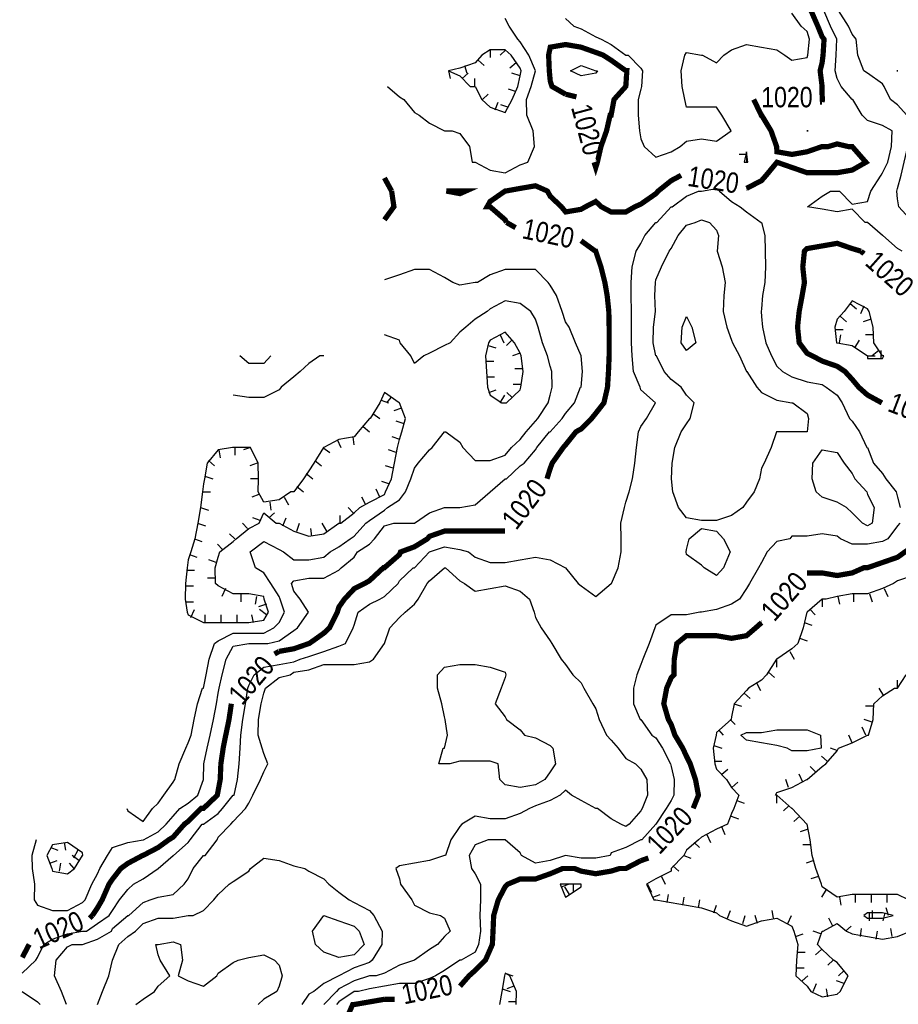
# Model space of a CAD drawing. Extents: x 628896 to 629898, y 4519176 to 4520140.
# Tile 2 of 23: x 628896 to 629064, y 4519395 to 4519583. Entities that reach past the tile are written whole.
import ezdxf
from ezdxf.enums import TextEntityAlignment as Align

# ---------------------------------------------------------------- set-up
doc = ezdxf.new("R2010")
doc.units = 0

msp = doc.modelspace()

# ---------------------------------------------------------------- linework, layer by layer
at = {"layer": 'GSLAYER', "linetype": 'CONTINUOUS', "flags": 128}
for points in [[(629000.75, 4519583.5), (629002.3125, 4519582), (629003.6875, 4519581.5), (629006.5, 4519580), (629007.5625, 4519579.5), (629009.4375, 4519578.5), (629012.25, 4519576.5), (629012.6875, 4519576.5), (629015.125, 4519574), (629015.4375, 4519573.5), (629015.25, 4519570.5), (629015.125, 4519570), (629014.625, 4519568), (629014.625, 4519565), (629014.875, 4519562), (629015.125, 4519560.5), (629015.75, 4519559), (629018, 4519557), (629020.9375, 4519558), (629022.625, 4519559), (629023.8125, 4519560), (629026.6875, 4519560.5), (629029.5625, 4519560), (629032.375, 4519562), (629030.625, 4519565), (629029.5625, 4519566.5), (629026.6875, 4519566.5), (629023.8125, 4519566.5), (629023.5, 4519568), (629023, 4519570.5), (629022.8125, 4519573.5), (629023.5, 4519576.5), (629023.8125, 4519577), (629026.6875, 4519576.5), (629026.875, 4519576.5), (629029.5625, 4519575), (629031, 4519576.5), (629032.4375, 4519577.5), (629035.3125, 4519578.5), (629038.1875, 4519578), (629041.125, 4519577.5), (629042.625, 4519576.5), (629044, 4519575.5), (629046.875, 4519576), (629047, 4519576.5), (629047.375, 4519579.5), (629046.875, 4519581), (629045.75, 4519582), (629044, 4519584.5)], [(629065.0625, 4519539), (629064.1875, 4519539.5), (629061.375, 4519542), (629061.3125, 4519542), (629058.4375, 4519544.5), (629058, 4519544.5), (629055.5, 4519547), (629052.625, 4519546.5), (629049.75, 4519547), (629046.9375, 4519547.5), (629049.75, 4519549.5), (629051.375, 4519550.5), (629052.625, 4519550.5), (629053.0625, 4519550.5), (629055.5, 4519548), (629058.4375, 4519548.5), (629059.0625, 4519550.5), (629061.0625, 4519553.5), (629061.3125, 4519554), (629062.3125, 4519556), (629063, 4519559), (629063.125, 4519562), (629061.3125, 4519563), (629058.4375, 4519564), (629057.4375, 4519565), (629055.625, 4519568), (629055.5, 4519568), (629053.375, 4519570.5), (629052.625, 4519572), (629052.25, 4519573.5), (629052.4375, 4519576.5), (629052.5625, 4519579.5), (629051.375, 4519582), (629050.0625, 4519585)], [(629067.125, 4519544.5), (629067.125, 4519544.5), (629064.4375, 4519547.5), (629064.1875, 4519549), (629064.0625, 4519550.5), (629064.1875, 4519551), (629064.875, 4519553.5), (629065.4375, 4519556), (629066.125, 4519559), (629066.625, 4519562), (629065.9375, 4519565), (629064.1875, 4519567), (629062.8125, 4519568), (629061.625, 4519570.5), (629061.3125, 4519571), (629058.4375, 4519573), (629057.75, 4519573.5), (629056.5625, 4519576.5), (629056.25, 4519579.5), (629055.5, 4519580.5), (629054.8125, 4519582), (629052.875, 4519585)], [(628993.5, 4519556), (628994.8125, 4519559), (628994.5625, 4519562), (628993.3125, 4519565), (628993.25, 4519568), (628994.1875, 4519570.5), (628995, 4519573.5), (628993.6875, 4519576.5), (628992.0625, 4519579), (628991.625, 4519579.5), (628989.9375, 4519582), (628989.1875, 4519583.5)], [(628990.5625, 4519568), (628991.625, 4519570.5), (628992.0625, 4519572.5), (628992.25, 4519573.5), (628992.0625, 4519574), (628990.3125, 4519576.5), (628989.1875, 4519577.5), (628986.3125, 4519577.5), (628984.75, 4519576.5), (628983.4375, 4519575), (628980.5625, 4519574), (628978.375, 4519573.5), (628980.5625, 4519572.5), (628982.5, 4519570.5), (628983.4375, 4519570.5), (628984.75, 4519568), (628986.3125, 4519566.5), (628989.1875, 4519565.5), (628990.5625, 4519568)], [(628986.3125, 4519577.5), (628986.3125, 4519576)], [(628989.3125, 4519577.5), (628988.25, 4519576.5)], [(628981.4375, 4519574.5), (628981.875, 4519573)], [(628984.0625, 4519575.5), (628985.1875, 4519574.5)], [(628991.3125, 4519575), (628990.0625, 4519574)], [(629001.6875, 4519573.5), (629003.6875, 4519574.5), (629006.5, 4519573.5), (629006.8125, 4519573.5), (629006.5, 4519573), (629003.6875, 4519572.5), (629001.6875, 4519573.5)], [(628978.375, 4519573.5), (628978.6875, 4519572)], [(628981, 4519572), (628982.125, 4519573)], [(628992.0625, 4519572.5), (628990.5, 4519573)], [(629064.25, 4519573.5), (629064.1875, 4519573.5), (629064.0625, 4519573.5), (629064.1875, 4519573.5), (629064.25, 4519573.5)], [(628983.375, 4519570.5), (628983.375, 4519572)], [(628966.6875, 4519570.5), (628969, 4519568.5), (628969.8125, 4519568), (628971.875, 4519565.5), (628972.75, 4519565), (628974.75, 4519563.5), (628977.625, 4519562), (628979.0625, 4519562), (628980.5625, 4519561.5), (628982.375, 4519559), (628982.875, 4519556), (628983.4375, 4519556), (628986.3125, 4519554.5), (628989.1875, 4519554), (628992.0625, 4519555.5), (628993.5, 4519556)], [(628984.875, 4519568), (628985.9375, 4519569)], [(628991.1875, 4519569.5), (628989.8125, 4519570)], [(628987.3125, 4519566), (628987.875, 4519567.5)], [(628989.6875, 4519566.5), (628988.375, 4519567)], [(629046.8125, 4519562), (629046.875, 4519562), (629047.0625, 4519562), (629046.875, 4519562), (629046.8125, 4519562)], [(629035.375, 4519557.5), (629033.9375, 4519557.5)], [(629035.5625, 4519556), (629035.3125, 4519558), (629034.875, 4519556), (629035.3125, 4519556), (629035.5625, 4519556)], [(629035.375, 4519556), (629035.375, 4519557.5)], [(628896.9375, 4519401), (628899.5, 4519403.5), (628899.8125, 4519404), (628901.0625, 4519406.5), (628902.6875, 4519407.5), (628905.5625, 4519408.5), (628908.4375, 4519409), (628909.1875, 4519409), (628911.3125, 4519410.5), (628913.5625, 4519412), (628914.1875, 4519413), (628915.5, 4519415), (628917.125, 4519417), (628918.1875, 4519418), (628920, 4519419), (628922.875, 4519421), (628922.875, 4519421), (628925.75, 4519423.5), (628925.8125, 4519423.5), (628928.625, 4519426), (628929, 4519426.5), (628931.3125, 4519429.5), (628931.5625, 4519429.5), (628934.375, 4519431.5), (628935.1875, 4519432.5), (628937.25, 4519435), (628937.4375, 4519435), (628938.0625, 4519438), (628938.375, 4519441), (628938.5625, 4519444), (628938.6875, 4519446.5), (628939.0625, 4519449.5), (628939.5625, 4519452.5), (628940, 4519455.5), (628940.25, 4519456), (628941.25, 4519458), (628943.0625, 4519459.5), (628946, 4519460), (628948.8125, 4519460.5), (628950, 4519461), (628951.6875, 4519461.5), (628954.5625, 4519462.5), (628957.4375, 4519463.5), (628958.6875, 4519464), (628960.125, 4519467), (628960.375, 4519467.5), (628961.125, 4519470), (628963.25, 4519471.5), (628965.25, 4519472.5), (628966.125, 4519473), (628968.75, 4519475.5), (628969, 4519476), (628971.625, 4519478.5), (628971.875, 4519478.5), (628974.75, 4519481.5), (628977.625, 4519482.5), (628980.5625, 4519482), (628982.1875, 4519481.5), (628983.4375, 4519480.5), (628986.3125, 4519479.5), (628989.1875, 4519479.5), (628992.0625, 4519480), (628995, 4519480.5), (628997.8125, 4519480), (629000.75, 4519478.5), (629003.125, 4519475.5), (629003.6875, 4519475), (629006.5, 4519473), (629009.4375, 4519475.5), (629009.5, 4519475.5), (629010.8125, 4519478.5), (629011.375, 4519481.5), (629011.375, 4519484), (629011.3125, 4519487), (629012, 4519490), (629012.25, 4519491), (629012.875, 4519493), (629013.5, 4519495.5), (629014, 4519498.5), (629014.3125, 4519501.5), (629014.6875, 4519504.5), (629015.125, 4519505.5), (629016.1875, 4519507), (629017.9375, 4519510), (629015.125, 4519512.5), (629015, 4519513), (629013.6875, 4519516), (629013.4375, 4519519), (629013.3125, 4519521.5), (629013.3125, 4519524.5), (629013.3125, 4519527.5), (629013.25, 4519530.5), (629013.25, 4519533), (629013.4375, 4519536), (629014.25, 4519539), (629015.125, 4519540.5), (629015.875, 4519542), (629018, 4519544.5), (629018.1875, 4519544.5), (629020.9375, 4519547.5), (629021.125, 4519547.5), (629023.8125, 4519549.5), (629026.125, 4519550.5), (629026.6875, 4519550.5), (629029.5625, 4519551), (629030.125, 4519550.5), (629032.4375, 4519548.5), (629034.125, 4519547.5), (629035.3125, 4519546.5), (629038.125, 4519544.5), (629038.1875, 4519544.5), (629038.8125, 4519542), (629038.875, 4519539), (629038.9375, 4519536), (629038.8125, 4519533), (629038.375, 4519530.5), (629038.1875, 4519528), (629038.125, 4519527.5), (629038.1875, 4519526.5), (629038.375, 4519524.5), (629039, 4519521.5), (629040.0625, 4519519), (629041.125, 4519517), (629042.1875, 4519516), (629044, 4519515), (629046.875, 4519514), (629049.75, 4519513.5), (629050.5, 4519513), (629052.625, 4519511.5), (629053.5625, 4519510), (629055, 4519507), (629055.5, 4519506.5), (629056.875, 4519504.5), (629058.3125, 4519501.5), (629058.4375, 4519501.5), (629059.5625, 4519498.5), (629061.3125, 4519496.5), (629061.9375, 4519495.5), (629063.875, 4519493), (629064.1875, 4519492), (629064.6875, 4519490)], [(629022.3125, 4519490), (629021.25, 4519493), (629021, 4519495.5), (629021.125, 4519498.5), (629021.625, 4519501.5), (629022.8125, 4519504.5), (629023.8125, 4519506), (629024.5625, 4519507), (629025.3125, 4519510), (629023.8125, 4519511.5), (629022.8125, 4519513), (629020.9375, 4519514.5), (629019.5625, 4519516), (629018.125, 4519519), (629018, 4519519), (629017.5, 4519521.5), (629017.5625, 4519524.5), (629017.9375, 4519527.5), (629017.8125, 4519530.5), (629017.9375, 4519533), (629018, 4519533.5), (629019.0625, 4519536), (629020.5625, 4519539), (629020.9375, 4519539.5), (629022.25, 4519542), (629023.8125, 4519544), (629025.5, 4519544.5), (629026.6875, 4519545), (629028.25, 4519544.5), (629029.5625, 4519543), (629029.9375, 4519542), (629029.6875, 4519539), (629030.6875, 4519536), (629031.25, 4519533), (629031, 4519530.5), (629030.875, 4519527.5), (629031.5625, 4519524.5), (629032.4375, 4519522), (629032.625, 4519521.5), (629034, 4519519), (629035.3125, 4519516), (629035.375, 4519516), (629037.3125, 4519513), (629038.1875, 4519512), (629041.125, 4519510.5), (629044, 4519510), (629044.1875, 4519510), (629046.875, 4519508), (629047.125, 4519507), (629046.875, 4519504.5), (629044, 4519504.5), (629041.125, 4519504.5), (629041.0625, 4519504.5), (629040, 4519501.5), (629038.6875, 4519498.5), (629038.1875, 4519497.5), (629037.8125, 4519495.5), (629036.75, 4519493), (629035.3125, 4519491), (629034.625, 4519490), (629032.4375, 4519488.5), (629029.5625, 4519487.5), (629026.6875, 4519487.5), (629023.8125, 4519488), (629022.3125, 4519490)], [(628908.9375, 4519415), (628910.25, 4519418), (628911.3125, 4519420), (628911.75, 4519421), (628913.1875, 4519423.5), (628914.1875, 4519425), (628917.125, 4519426), (628920, 4519426.5), (628920.0625, 4519426.5), (628922.875, 4519428), (628924.4375, 4519429.5), (628925.75, 4519431), (628927.0625, 4519432.5), (628928.625, 4519433.5), (628930.5, 4519435), (628931.5625, 4519438), (628931.5625, 4519438), (628931.625, 4519441), (628932.25, 4519444), (628932.8125, 4519446.5), (628933.4375, 4519449.5), (628934.0625, 4519452.5), (628934.375, 4519454.5), (628934.5625, 4519455.5), (628935.125, 4519458), (628935.875, 4519461), (628937.25, 4519463.5), (628940.25, 4519464), (628943.0625, 4519464), (628943.875, 4519464), (628946, 4519464.5), (628948.8125, 4519466.5), (628949.5, 4519467), (628951.625, 4519470), (628950, 4519472.5), (628948.8125, 4519474), (628948.375, 4519475.5), (628948.8125, 4519476), (628951.6875, 4519476.5), (628954.5625, 4519476.5), (628957.4375, 4519478), (628957.875, 4519478.5), (628960.375, 4519480.5), (628961, 4519481.5), (628963.25, 4519483), (628964.25, 4519484), (628966.125, 4519486.5), (628967.9375, 4519487), (628969, 4519487), (628971.875, 4519487), (628974.75, 4519489), (628977.625, 4519490), (628978.75, 4519490), (628980.5625, 4519490), (628983.4375, 4519490.5), (628986.3125, 4519493), (628989.1875, 4519495.5), (628989.4375, 4519495.5), (628992.0625, 4519498), (628992.8125, 4519498.5), (628995, 4519501), (628995.25, 4519501.5), (628997.6875, 4519504.5), (628997.8125, 4519504.5), (629000.0625, 4519507), (629000.75, 4519508), (629002.4375, 4519510), (629003.5625, 4519513), (629003.6875, 4519513), (629004, 4519516), (629003.6875, 4519519), (629003.6875, 4519519), (629002.625, 4519521.5), (629001.4375, 4519524.5), (629000.75, 4519525.5), (629000.0625, 4519527.5), (628999, 4519530.5), (628997.8125, 4519532.5), (628997.4375, 4519533), (628995, 4519535.5), (628992.0625, 4519535.5), (628989.1875, 4519535.5), (628986.3125, 4519534.5), (628983.9375, 4519533), (628983.4375, 4519533), (628980.5625, 4519532.5), (628979.1875, 4519533), (628977.625, 4519534), (628974.75, 4519535.5), (628971.875, 4519535.5), (628969, 4519534.5), (628966.125, 4519533.5)], [(628921.8125, 4519432.5), (628922.875, 4519433.5), (628924, 4519435), (628925.75, 4519437.5), (628926.0625, 4519438), (628926.9375, 4519441), (628928.1875, 4519444), (628928.625, 4519445), (628929.1875, 4519446.5), (628929.75, 4519449.5), (628930.4375, 4519452.5), (628931.375, 4519455.5), (628931.5625, 4519455.5), (628932.0625, 4519458), (628932.625, 4519461), (628933.6875, 4519464), (628934.375, 4519464.5), (628937.25, 4519466), (628940.25, 4519466), (628943.0625, 4519466), (628945, 4519467), (628946, 4519468), (628947.0625, 4519470), (628946.1875, 4519472.5), (628946, 4519473), (628944.4375, 4519475.5), (628943.0625, 4519477.5), (628941.5, 4519478.5), (628940.5, 4519481.5), (628943.0625, 4519483.5), (628946, 4519482), (628946.8125, 4519481.5), (628948.8125, 4519480), (628951.6875, 4519480), (628954.5625, 4519480.5), (628955.75, 4519481.5), (628957.4375, 4519482.5), (628959.5625, 4519484), (628960.375, 4519484.5), (628962.5625, 4519487), (628963.25, 4519487.5), (628966.125, 4519489.5), (628966.6875, 4519490), (628969, 4519491.5), (628970.125, 4519493), (628971.1875, 4519495.5), (628971.875, 4519497.5), (628972.5625, 4519498.5), (628974.75, 4519501), (628975.25, 4519501.5), (628977.625, 4519504.5), (628977.625, 4519504.5), (628977.875, 4519504.5), (628980.5625, 4519502.5), (628981.125, 4519501.5), (628983.4375, 4519499), (628986.3125, 4519499), (628989.1875, 4519500), (628990.4375, 4519501.5), (628992.0625, 4519503), (628993.1875, 4519504.5), (628995, 4519506.5), (628995.4375, 4519507), (628997.4375, 4519510), (628997.8125, 4519511.5), (628998.1875, 4519513), (628998.125, 4519516), (628997.8125, 4519517), (628997.3125, 4519519), (628996.3125, 4519521.5), (628995.5, 4519524.5), (628995, 4519526), (628994.125, 4519527.5), (628992.0625, 4519529), (628989.1875, 4519529.5), (628986.3125, 4519528), (628985.75, 4519527.5), (628983.4375, 4519526), (628981.6875, 4519524.5), (628980.5625, 4519523.5), (628978.6875, 4519521.5), (628977.625, 4519521), (628974.75, 4519519.5), (628973.6875, 4519519), (628971.875, 4519517.5), (628971.1875, 4519519), (628969.125, 4519521.5), (628969, 4519522), (628966.125, 4519523)], [(629061.5625, 4519519), (629061.3125, 4519519), (629059.625, 4519521.5), (629059.5, 4519524.5), (629058.75, 4519527.5), (629058.4375, 4519528), (629055.5, 4519529.5), (629053.9375, 4519527.5), (629052.625, 4519526), (629052.1875, 4519524.5), (629052.5, 4519521.5), (629052.625, 4519521.5), (629055.5, 4519521), (629058.4375, 4519519), (629058.4375, 4519518.5), (629061.3125, 4519518.5), (629061.5625, 4519519)], [(629055.125, 4519529), (629056.3125, 4519528)], [(629057.75, 4519528.5), (629057.0625, 4519527)], [(629022.8125, 4519521.5), (629023, 4519524.5), (629023.8125, 4519526.5), (629024.875, 4519524.5), (629025.625, 4519521.5), (629023.8125, 4519520), (629022.8125, 4519521.5)], [(629053.25, 4519526.5), (629054.4375, 4519525.5)], [(629059.125, 4519526), (629057.625, 4519525.5)], [(629052.1875, 4519524), (629053.75, 4519524)], [(628989.4375, 4519510), (628992.0625, 4519512.5), (628992.1875, 4519513), (628992.625, 4519516), (628992.25, 4519519), (628992.0625, 4519519.5), (628991, 4519521.5), (628989.1875, 4519523.5), (628986.3125, 4519522), (628986, 4519521.5), (628985.4375, 4519519), (628985.625, 4519516), (628985.8125, 4519513), (628986.3125, 4519511.5), (628988.5625, 4519510), (628989.1875, 4519510), (628989.4375, 4519510)], [(628988.25, 4519523), (628988.9375, 4519521.5)], [(628990.5, 4519522), (628989.4375, 4519521)], [(629053.0625, 4519521.5), (629053.3125, 4519523)], [(629056, 4519520.5), (629056.875, 4519522)], [(629059.5625, 4519523), (629058.0625, 4519523)], [(628985.9375, 4519521), (628987.4375, 4519520.5)], [(629060.5625, 4519520), (629059.3125, 4519519)], [(629061.0625, 4519518.5), (629061.0625, 4519520)], [(628954.5625, 4519519), (628953.8125, 4519519), (628951.6875, 4519517.5), (628950, 4519516), (628948.8125, 4519515), (628946.375, 4519513), (628946, 4519512.5), (628943.0625, 4519511), (628940.25, 4519511), (628937.25, 4519511.5)], [(628944.4375, 4519519), (628943.0625, 4519517.5), (628940.25, 4519517.5), (628938.5, 4519519)], [(628985.4375, 4519518), (628987, 4519518)], [(628992.0625, 4519519.5), (628990.625, 4519519)], [(629058.4375, 4519519), (629059.875, 4519519)], [(628992.5625, 4519516.5), (628991.0625, 4519516.5)], [(628985.6875, 4519515), (628987.1875, 4519515)], [(628986.0625, 4519512), (628987.5, 4519512.5)], [(628992.25, 4519513.5), (628990.75, 4519513.5)], [(628944, 4519470), (628943.125, 4519472.5), (628943.0625, 4519473), (628940.25, 4519473.5), (628937.25, 4519473.5), (628934.375, 4519475), (628933.875, 4519475.5), (628933.8125, 4519478.5), (628934.375, 4519480.5), (628934.6875, 4519481.5), (628937.25, 4519483.5), (628937.8125, 4519484), (628940.25, 4519486), (628942.1875, 4519487), (628943.0625, 4519489), (628945.4375, 4519487), (628946, 4519487), (628948.8125, 4519485.5), (628951.6875, 4519484.5), (628954.5625, 4519485), (628957.4375, 4519487), (628957.8125, 4519487), (628960.375, 4519489), (628961.4375, 4519490), (628963.25, 4519491), (628966.125, 4519492.5), (628966.3125, 4519493), (628967.5, 4519495.5), (628968.0625, 4519498.5), (628968.625, 4519501.5), (628969, 4519503), (628969.4375, 4519504.5), (628970.125, 4519507), (628969, 4519510), (628968.9375, 4519510), (628966.125, 4519512), (628965.25, 4519510), (628963.375, 4519507), (628963.25, 4519507), (628961.125, 4519504.5), (628960.375, 4519503.5), (628957.4375, 4519503), (628954.5625, 4519501.5), (628954.5, 4519501.5), (628952.625, 4519498.5), (628951.6875, 4519497), (628950.6875, 4519495.5), (628948.8125, 4519493), (628948.25, 4519493), (628946, 4519491.5), (628943.0625, 4519491), (628942, 4519493), (628942.0625, 4519495.5), (628942, 4519498.5), (628940.5625, 4519501.5), (628940.25, 4519501.5), (628937.25, 4519501.5), (628937.125, 4519501.5), (628934.375, 4519501), (628932.25, 4519498.5), (628931.75, 4519495.5), (628931.5625, 4519494.5), (628931.375, 4519493), (628931, 4519490), (628930.5, 4519487), (628929.875, 4519484), (628929.125, 4519481.5), (628928.625, 4519480), (628928.4375, 4519478.5), (628928.125, 4519475.5), (628928.0625, 4519472.5), (628928.4375, 4519470), (628928.625, 4519469.5), (628931.5625, 4519468), (628934.375, 4519468), (628937.25, 4519468), (628940.25, 4519468), (628943.0625, 4519468.5), (628944, 4519470)], [(628965.5, 4519510.5), (628966.875, 4519510)], [(628967.375, 4519511), (628966.5, 4519510)], [(628988.25, 4519510), (628989.125, 4519511.5)], [(628990.5625, 4519511), (628989.5, 4519512)], [(628969.375, 4519509), (628967.9375, 4519508.5)], [(628963.9375, 4519508), (628965.25, 4519507)], [(628962.0625, 4519505.5), (628963.25, 4519504.5)], [(628969.875, 4519506), (628968.375, 4519506.5)], [(628957.125, 4519503), (628957.8125, 4519501.5)], [(628960.0625, 4519503.5), (628960.3125, 4519502)], [(628969.0625, 4519503), (628967.625, 4519503.5)], [(628937.5625, 4519501.5), (628937.5625, 4519500)], [(628940.5625, 4519501.5), (628939.1875, 4519501)], [(628954.375, 4519501.5), (628955.6875, 4519500.5)], [(628934.5, 4519501), (628934.75, 4519499.5)], [(628968.375, 4519500.5), (628966.875, 4519501)], [(629057.5, 4519487), (629055.5, 4519489), (629054.4375, 4519490), (629052.625, 4519491), (629049.75, 4519492), (629048.625, 4519493), (629047.875, 4519495.5), (629048, 4519498.5), (629049.75, 4519501), (629052.625, 4519500.5), (629054, 4519498.5), (629055.5, 4519496.5), (629056, 4519495.5), (629058.3125, 4519493), (629058.4375, 4519492.5), (629059.6875, 4519490), (629059.3125, 4519487), (629058.4375, 4519486.5), (629057.5, 4519487)], [(628932.5, 4519499), (628933.6875, 4519498)], [(628941.8125, 4519498.5), (628940.4375, 4519498)], [(628952.8125, 4519499), (628954.125, 4519498)], [(628967.8125, 4519497.5), (628966.3125, 4519498)], [(628931.8125, 4519496), (628933.3125, 4519495.5)], [(628942.0625, 4519495.5), (628940.5625, 4519495.5)], [(628951.1875, 4519496.5), (628952.4375, 4519495.5)], [(628949.375, 4519494), (628950.6875, 4519493)], [(628966.9375, 4519494.5), (628965.625, 4519495)], [(628931.375, 4519493), (628932.875, 4519493)], [(628942.125, 4519492.5), (628940.8125, 4519492)], [(628947, 4519492), (628947.8125, 4519490.5)], [(628962.5625, 4519490.5), (628961.8125, 4519492)], [(628965.25, 4519492), (628964.5625, 4519493.5)], [(628931, 4519490), (628932.5, 4519489.5)], [(628944.25, 4519491), (628944.4375, 4519489.5)], [(628960.125, 4519489), (628959.1875, 4519490)], [(628942.375, 4519487.5), (628941, 4519488)], [(628944.0625, 4519488), (628945.125, 4519489)], [(628946.6875, 4519486.5), (628947.375, 4519488)], [(628957.6875, 4519487), (628957.6875, 4519488.5)], [(628930.4375, 4519487), (628931.9375, 4519486.5)], [(628939.9375, 4519486), (628939, 4519487)], [(628949.375, 4519485.5), (628949.875, 4519487)], [(628952.25, 4519484.5), (628952.0625, 4519486)], [(628955.125, 4519485.5), (628954.25, 4519487)], [(629064.625, 4519487), (629064.1875, 4519486.5), (629062.3125, 4519484), (629061.3125, 4519483.5), (629058.4375, 4519483), (629055.5, 4519483), (629053.25, 4519484), (629052.625, 4519484.5), (629049.75, 4519485), (629046.875, 4519484.5), (629044, 4519484.5), (629043.5625, 4519484), (629041.125, 4519483.5), (629039.25, 4519481.5), (629038.1875, 4519479.5), (629037.625, 4519478.5), (629035.875, 4519475.5), (629035.3125, 4519474.5), (629034, 4519472.5), (629032.4375, 4519471.5), (629029.5625, 4519470.5), (629026.6875, 4519470), (629026.375, 4519470), (629023.8125, 4519469.5), (629020.9375, 4519469.5), (629018, 4519467.5), (629017.8125, 4519467), (629016.6875, 4519464), (629015.5, 4519461), (629015.125, 4519460), (629014.375, 4519458), (629013.6875, 4519455.5), (629013.6875, 4519452.5), (629015, 4519449.5), (629015.125, 4519449.5), (629017.25, 4519446.5), (629018, 4519446), (629019.25, 4519444), (629020.8125, 4519441), (629020.9375, 4519440.5), (629021.5, 4519438), (629021.4375, 4519435), (629020.9375, 4519434), (629019.9375, 4519432.5), (629018, 4519429.5), (629015.3125, 4519426.5), (629015.125, 4519426.5), (629012.25, 4519425), (629009.4375, 4519424), (629009.25, 4519423.5), (629006.5, 4519423), (629003.6875, 4519423), (629000.75, 4519423.5), (628997.8125, 4519422.5), (628995, 4519422), (628992.3125, 4519423.5), (628992.0625, 4519424), (628989.1875, 4519426.5), (628988.125, 4519426.5), (628986.3125, 4519426.5), (628985.9375, 4519426.5), (628983.4375, 4519425.5), (628982.3125, 4519423.5), (628982.75, 4519421), (628983.4375, 4519420), (628984.5, 4519418), (628984.5, 4519415), (628984.375, 4519412), (628984.5, 4519409), (628984.125, 4519406.5), (628983.4375, 4519405), (628980.8125, 4519403.5), (628980.5625, 4519403.5), (628977.625, 4519401.5), (628975.875, 4519400.5), (628974.75, 4519400), (628971.875, 4519399), (628969, 4519399), (628966.125, 4519398.5), (628963.25, 4519398), (628961.1875, 4519397.5), (628960.375, 4519397.5), (628957.4375, 4519395.5), (628957, 4519395)], [(629027.25, 4519478.5), (629026.6875, 4519479), (629023.8125, 4519481), (629023.75, 4519481.5), (629023.8125, 4519482), (629024.375, 4519484), (629026.6875, 4519486), (629029.5625, 4519485.5), (629030.9375, 4519484), (629032.1875, 4519481.5), (629030.9375, 4519478.5), (629029.5625, 4519477), (629027.25, 4519478.5)], [(628937.5625, 4519484), (628936.5, 4519485)], [(628929.8125, 4519484), (628931.25, 4519483.5)], [(628935.1875, 4519482), (628934.25, 4519483)], [(628928.875, 4519481), (628930.3125, 4519480.5)], [(628905.375, 4519395), (628904.4375, 4519397.5), (628903.0625, 4519400.5), (628903.375, 4519403.5), (628905.5625, 4519406), (628906.4375, 4519406.5), (628908.4375, 4519406.5), (628911.3125, 4519407.5), (628914, 4519409), (628914.1875, 4519409.5), (628917.125, 4519412), (628917.3125, 4519412), (628920, 4519414.5), (628921.375, 4519415), (628922.875, 4519415.5), (628925.75, 4519416), (628927.875, 4519418), (628928.625, 4519419), (628929.5625, 4519421), (628931.5625, 4519423.5), (628931.875, 4519423.5), (628934.1875, 4519426.5), (628934.375, 4519427), (628936.75, 4519429.5), (628937.25, 4519430), (628939.5625, 4519432.5), (628940.25, 4519433.5), (628941, 4519435), (628942.4375, 4519438), (628943.0625, 4519439.5), (628943.875, 4519441), (628943.0625, 4519443), (628942.75, 4519444), (628942, 4519446.5), (628942.0625, 4519449.5), (628942.5625, 4519452.5), (628943.0625, 4519454.5), (628943.375, 4519455.5), (628946, 4519457.5), (628948.125, 4519458), (628948.8125, 4519458.5), (628951.6875, 4519459), (628954.5625, 4519460), (628957.4375, 4519460), (628960.375, 4519460), (628963.25, 4519460.5), (628964.0625, 4519461), (628966.125, 4519464), (628967.1875, 4519467), (628969, 4519469), (628970.0625, 4519470), (628971.875, 4519471.5), (628972.5625, 4519472.5), (628974.3125, 4519475.5), (628974.75, 4519476), (628977.625, 4519478.5), (628977.625, 4519478.5), (628977.8125, 4519478.5), (628980.5625, 4519476), (628981.4375, 4519475.5), (628983.4375, 4519474), (628986.3125, 4519474.5), (628989.1875, 4519475), (628992.0625, 4519474), (628993.875, 4519472.5), (628994.75, 4519470), (628995, 4519469), (628996.0625, 4519467), (628997.8125, 4519464.5), (628998.125, 4519464), (628999.875, 4519461), (629000.75, 4519460), (629002.125, 4519458), (629003.6875, 4519456.5), (629004.25, 4519455.5), (629005.9375, 4519452.5), (629006.5, 4519451.5), (629007.125, 4519449.5), (629008.5625, 4519446.5), (629009.4375, 4519445.5), (629010.8125, 4519444), (629012.25, 4519442), (629014.125, 4519441), (629015.125, 4519440), (629016.25, 4519438), (629016.375, 4519435), (629015.375, 4519432.5), (629015.125, 4519432), (629012.875, 4519429.5), (629012.25, 4519429), (629011.3125, 4519429.5), (629009.4375, 4519430.5), (629006.8125, 4519432.5), (629006.5, 4519432.5), (629003.6875, 4519434), (629001.875, 4519435), (629000.75, 4519436), (628999.6875, 4519435), (628997.8125, 4519434), (628995, 4519433), (628993.875, 4519432.5), (628992.0625, 4519431.5), (628989.1875, 4519430.5), (628986.3125, 4519430.5), (628983.4375, 4519431), (628980.9375, 4519429.5), (628980.5625, 4519429), (628978.8125, 4519426.5), (628977.8125, 4519423.5), (628977.625, 4519423.5), (628974.75, 4519422.5), (628971.875, 4519422), (628969, 4519421.5), (628968.3125, 4519421), (628969, 4519419), (628969.1875, 4519418), (628971.375, 4519415), (628971.875, 4519414), (628974.75, 4519412.5), (628976.8125, 4519412), (628977.625, 4519411.5), (628978.6875, 4519409), (628977.625, 4519408), (628976.25, 4519406.5), (628974.75, 4519405.5), (628971.875, 4519403.5), (628969, 4519402.5), (628966.125, 4519401), (628964.5625, 4519400.5), (628963.25, 4519400.5), (628960.375, 4519399.5), (628957.4375, 4519398), (628957, 4519397.5), (628954.5625, 4519395)], [(628934, 4519479.5), (628932.5625, 4519480)], [(628928.3125, 4519478), (628929.8125, 4519478)], [(629067.125, 4519477), (629064.1875, 4519476), (629063.375, 4519475.5), (629061.3125, 4519474.5), (629058.4375, 4519473.5), (629055.5, 4519473.5), (629052.625, 4519473), (629050.5, 4519472.5), (629049.75, 4519472.5), (629046.875, 4519470), (629046.8125, 4519470), (629046.125, 4519467), (629045.125, 4519464), (629044, 4519463), (629041.125, 4519461), (629041.0625, 4519461), (629039.125, 4519458), (629038.1875, 4519457), (629035.6875, 4519455.5), (629035.3125, 4519455), (629032.9375, 4519452.5), (629032.4375, 4519450), (629032.375, 4519449.5), (629029.5625, 4519447), (629029.5, 4519446.5), (629028.9375, 4519444), (629029.25, 4519441), (629029.5625, 4519440), (629031.5, 4519438), (629032.4375, 4519436.5), (629033.8125, 4519435), (629032.875, 4519432.5), (629032.4375, 4519431.5), (629031.6875, 4519429.5), (629029.5625, 4519428.5), (629026.6875, 4519427), (629026.125, 4519426.5), (629023.8125, 4519424.5), (629023.3125, 4519423.5), (629020.9375, 4519421), (629020.9375, 4519420.5), (629018, 4519419), (629016.1875, 4519418), (629017.625, 4519415), (629018, 4519415), (629020.9375, 4519414.5), (629023.8125, 4519414), (629026.6875, 4519413.5), (629029.5625, 4519412.5), (629030.125, 4519412), (629032.4375, 4519411), (629035.3125, 4519410), (629038.1875, 4519411), (629041.125, 4519411.5), (629044, 4519410), (629044.375, 4519409), (629045.125, 4519406.5), (629044.875, 4519403.5), (629044.75, 4519400.5), (629046.875, 4519398.5), (629047.625, 4519397.5), (629049.75, 4519396.5), (629052.625, 4519397), (629053.1875, 4519397.5)], [(628928.125, 4519475), (628929.625, 4519475)], [(628933.8125, 4519476.5), (628932.3125, 4519476.5)], [(628935.75, 4519474.5), (628935.0625, 4519473)], [(628938.6875, 4519473.5), (628938.6875, 4519472)], [(628941.6875, 4519473), (628941.4375, 4519471.5)], [(629052.75, 4519473), (629053.0625, 4519471.5)], [(629055.75, 4519473.5), (629055.75, 4519472)], [(629058.8125, 4519473.5), (629059.3125, 4519472)], [(629061.625, 4519474.5), (629062.3125, 4519473)], [(628928.125, 4519472), (628929.625, 4519472)], [(628943.5625, 4519471.5), (628942.0625, 4519471)], [(629049.75, 4519472.5), (629049.75, 4519471)], [(628929.125, 4519469), (628929.8125, 4519470.5)], [(628931.875, 4519468), (628931.875, 4519469.5)], [(628934.9375, 4519468), (628934.9375, 4519469.5)], [(628938, 4519468), (628938, 4519469.5)], [(628941.125, 4519468), (628940.8125, 4519469.5)], [(628943.5625, 4519469.5), (628942.25, 4519470.5)], [(629047.5, 4519470.5), (629048.4375, 4519469.5)], [(629046.3125, 4519468), (629047.8125, 4519467.5)], [(629045.4375, 4519465), (629046.875, 4519464.5)], [(629043.5625, 4519462.5), (629044.4375, 4519461)], [(628988.1875, 4519438), (628987.875, 4519441), (628986.3125, 4519441.5), (628983.4375, 4519441.5), (628980.5625, 4519441.5), (628978.625, 4519441), (628977.625, 4519441), (628976.5, 4519441), (628977.375, 4519444), (628977.625, 4519444), (628978.1875, 4519446.5), (628977.75, 4519449.5), (628977.625, 4519450), (628977.125, 4519452.5), (628976.25, 4519455.5), (628976.25, 4519458), (628977.625, 4519459.5), (628980.5625, 4519460), (628983.4375, 4519460), (628986.3125, 4519459.5), (628989.1875, 4519458.5), (628989.3125, 4519458), (628989.1875, 4519457.5), (628988.4375, 4519455.5), (628987.3125, 4519452.5), (628989.1875, 4519450), (628989.4375, 4519449.5), (628992.0625, 4519447.5), (628992.875, 4519446.5), (628995, 4519446), (628997.8125, 4519444.5), (628998.3125, 4519444), (628998.8125, 4519441), (628997.8125, 4519439.5), (628996.75, 4519438), (628995, 4519437), (628992.0625, 4519436.5), (628989.1875, 4519437), (628988.1875, 4519438)], [(629041.0625, 4519461), (629041.0625, 4519459.5)], [(629039.5, 4519458.5), (629040.6875, 4519457.5)], [(629066.25, 4519415), (629064.1875, 4519416), (629061.3125, 4519416), (629058.4375, 4519416), (629055.5, 4519416), (629052.625, 4519415.5), (629049.75, 4519417.5), (629049.625, 4519418), (629048.5625, 4519421), (629047.875, 4519423.5), (629047.5, 4519426.5), (629046.875, 4519429.5), (629046.8125, 4519429.5), (629044.0625, 4519432.5), (629044, 4519432.5), (629041.125, 4519435), (629040.875, 4519435), (629041.125, 4519435.5), (629044, 4519436.5), (629046.8125, 4519438), (629046.875, 4519438), (629049.75, 4519440.5), (629050.4375, 4519441), (629052.625, 4519443.5), (629052.875, 4519444), (629055.5, 4519445), (629058.4375, 4519446.5), (629058.625, 4519446.5), (629059.5, 4519449.5), (629059.625, 4519452.5), (629061.3125, 4519454), (629063.5625, 4519455.5), (629064.1875, 4519455.5), (629065.8125, 4519458)], [(629037.25, 4519456.5), (629038, 4519455)], [(629064.1875, 4519455.5), (629064.1875, 4519457)], [(629034.875, 4519454.5), (629036, 4519453.5)], [(629061.5625, 4519454), (629060.625, 4519455.5)], [(629032.875, 4519452.5), (629034.375, 4519452)], [(629059.5625, 4519452), (629058.0625, 4519452)], [(629032.1875, 4519449.5), (629033.125, 4519448.5)], [(629059.3125, 4519449), (629057.8125, 4519449.5)], [(629029.9375, 4519447.5), (629030.875, 4519446.5)], [(629043.0625, 4519444), (629041.125, 4519444.5), (629038.1875, 4519445), (629035.3125, 4519445.5), (629034.25, 4519446.5), (629035.3125, 4519447), (629038.1875, 4519447), (629041.125, 4519447.5), (629044, 4519447.5), (629046.875, 4519447.5), (629049.4375, 4519446.5), (629049.5625, 4519444), (629046.875, 4519443.5), (629044, 4519443.5), (629043.0625, 4519444)], [(629055.5, 4519445), (629054.875, 4519446.5)], [(629058.125, 4519446.5), (629057.4375, 4519448)], [(629029.0625, 4519444.5), (629030.625, 4519444)], [(629052.75, 4519443.5), (629051.375, 4519444)], [(629029.125, 4519441.5), (629030.625, 4519441.5)], [(629050.75, 4519441.5), (629049.625, 4519442.5)], [(629030.625, 4519439), (629031.75, 4519440)], [(629046.0625, 4519437.5), (629045.375, 4519439)], [(629048.5, 4519439.5), (629047.5, 4519440.5)], [(629032.5, 4519436.5), (629033.625, 4519437.5)], [(629043.3125, 4519436.5), (629042.8125, 4519438)], [(629033.4375, 4519434), (629034.875, 4519433.5)], [(629041.0625, 4519435), (629041.0625, 4519433.5)], [(628916.9375, 4519432.5), (628917.125, 4519432), (628920, 4519430), (628921.8125, 4519432.5)], [(629043.375, 4519433), (629042.375, 4519432)], [(629032.375, 4519431), (629033.75, 4519430.5)], [(629045.5, 4519431), (629044.375, 4519430)], [(629030.5, 4519429), (629031.1875, 4519427.5)], [(629047.0625, 4519428.5), (629045.5625, 4519428)], [(628899.5625, 4519426.5), (628898.75, 4519423.5), (628898.8125, 4519421), (628899.25, 4519418), (628899.1875, 4519415), (628899.8125, 4519414), (628902.6875, 4519413), (628905.5625, 4519413), (628908.4375, 4519414.5), (628908.9375, 4519415)], [(628906.9375, 4519421), (628908.4375, 4519423.5), (628908.5, 4519423.5), (628908.4375, 4519424), (628905.5625, 4519426), (628902.6875, 4519425.5), (628901.625, 4519423.5), (628902.5625, 4519421), (628902.6875, 4519420.5), (628905.5625, 4519420), (628906.9375, 4519421)], [(628904.9375, 4519426), (628905.1875, 4519424.5)], [(629025.3125, 4519426), (629026.3125, 4519425)], [(629027.75, 4519427.5), (629028.4375, 4519426)], [(628902.375, 4519425), (628903.75, 4519424.5)], [(628907.5625, 4519424.5), (628906.6875, 4519423)], [(629047.5625, 4519425.5), (629046.0625, 4519425.5)], [(628902.1875, 4519422), (628903.625, 4519422.5)], [(628904.0625, 4519420.5), (628904.3125, 4519422)], [(628906.875, 4519421), (628905.9375, 4519422)], [(628907.75, 4519422.5), (628906.4375, 4519423.5)], [(628911.3125, 4519395), (628912.25, 4519397.5), (628913.4375, 4519400.5), (628914.1875, 4519403.5), (628914.1875, 4519403.5), (628915.375, 4519406.5), (628917.125, 4519408), (628918.5625, 4519409), (628920, 4519410.5), (628922.875, 4519411.5), (628925.75, 4519411.5), (628928.625, 4519412), (628929.5625, 4519412), (628931.5625, 4519413), (628933.5, 4519415), (628934.375, 4519416), (628936.4375, 4519418), (628937.25, 4519418.5), (628940.25, 4519420.5), (628940.5625, 4519421), (628943.0625, 4519423), (628946, 4519422.5), (628948.8125, 4519421.5), (628950.9375, 4519421), (628951.6875, 4519420.5), (628954.5625, 4519419), (628955.5, 4519418), (628957.4375, 4519416.5), (628959.375, 4519415), (628960.375, 4519414.5), (628963.25, 4519413), (628964.125, 4519412), (628965.6875, 4519409), (628965.625, 4519406.5), (628963.8125, 4519403.5), (628963.25, 4519403), (628960.375, 4519402), (628957.4375, 4519400.5), (628954.5625, 4519399), (628952.625, 4519397.5), (628951.6875, 4519397), (628950.375, 4519395)], [(629023.3125, 4519423.5), (629024.6875, 4519423)], [(629048.1875, 4519422.5), (629046.6875, 4519422)], [(629021.25, 4519421.5), (629022.375, 4519420.5)], [(629019.0625, 4519419.5), (629019.75, 4519418)], [(629049.0625, 4519419.5), (629047.625, 4519419)], [(629003.6875, 4519418), (629003.6875, 4519418), (629000.75, 4519418), (628999.6875, 4519418), (629000.75, 4519415.5), (629003.6875, 4519417.5), (629003.6875, 4519418)], [(628999.9375, 4519417.5), (629001.3125, 4519418)], [(629001.5, 4519416), (629000.625, 4519417.5)], [(629002.1875, 4519418), (629002.1875, 4519416.5)], [(629003.6875, 4519418), (629002.1875, 4519418)], [(629016.375, 4519418), (629017.125, 4519416.5)], [(629050.5, 4519417), (629049.625, 4519415.5)], [(629017.4375, 4519415.5), (629018.8125, 4519416)], [(629020.125, 4519414.5), (629020.375, 4519416)], [(629023.125, 4519414), (629023.375, 4519415.5)], [(629026.125, 4519413.5), (629026.375, 4519415)], [(629053.0625, 4519415.5), (629053.3125, 4519414)], [(629056.0625, 4519416), (629056.0625, 4519414.5)], [(629059.125, 4519416), (629059.125, 4519414.5)], [(629062.125, 4519416), (629062.125, 4519414.5)], [(629029.0625, 4519412.5), (629029.5625, 4519414)], [(629031.6875, 4519411.5), (629032.25, 4519413)], [(629040.4375, 4519411.5), (629040.1875, 4519413)], [(629059.375, 4519411.5), (629059.375, 4519413)], [(629062.4375, 4519412), (629062, 4519413.5)], [(628952.9375, 4519406.5), (628952.375, 4519409), (628954.5625, 4519412), (628957.4375, 4519411), (628960.375, 4519410), (628961.3125, 4519409), (628962.25, 4519406.5), (628960.375, 4519404.5), (628957.4375, 4519404), (628954.5625, 4519405), (628952.9375, 4519406.5)], [(629034.625, 4519410.5), (629035.0625, 4519412)], [(629037.4375, 4519410.5), (629036.9375, 4519412)], [(629043.1875, 4519410.5), (629043.875, 4519412)], [(629051.8125, 4519410), (629051.0625, 4519411.5)], [(629063.3125, 4519412), (629061.3125, 4519412.5), (629058.4375, 4519412.5), (629057.75, 4519412), (629058.4375, 4519411.5), (629061.3125, 4519411.5), (629063.3125, 4519412)], [(629058.75, 4519412.5), (629058.75, 4519411)], [(629061.75, 4519412.5), (629061.375, 4519411)], [(629049.5, 4519408.5), (629048.0625, 4519409)], [(629053.1875, 4519397.5), (629054.75, 4519400.5), (629052.625, 4519403), (629051.9375, 4519403.5), (629049.75, 4519405.5), (629048.875, 4519406.5), (629049.75, 4519409), (629049.9375, 4519409), (629052.625, 4519410.5), (629054.4375, 4519409), (629055.5, 4519408.5), (629058.4375, 4519408), (629061.3125, 4519407.5), (629064.1875, 4519408), (629066.625, 4519409)], [(629054.25, 4519409), (629055.3125, 4519410)], [(629057.0625, 4519408), (629057.3125, 4519409.5)], [(629060.0625, 4519407.5), (629060.3125, 4519409)], [(629063.125, 4519408), (629062.875, 4519409.5)], [(628918.625, 4519395), (628920, 4519396), (628922.1875, 4519397.5), (628922.875, 4519398.5), (628925.125, 4519400.5), (628923.25, 4519403.5), (628922.875, 4519404.5), (628922.4375, 4519406.5), (628922.875, 4519406.5), (628925.75, 4519407), (628927.1875, 4519406.5), (628927.5625, 4519403.5), (628926.6875, 4519400.5), (628928.625, 4519399.5), (628931.5625, 4519398.5), (628934.125, 4519400.5), (628934.375, 4519401), (628937.25, 4519403), (628938.1875, 4519403.5), (628940.25, 4519404), (628943.0625, 4519404.5), (628945.125, 4519403.5), (628946, 4519402.5), (628946.5625, 4519400.5), (628946, 4519398.5), (628945.5625, 4519397.5), (628943.0625, 4519396), (628942, 4519395)], [(629044.6875, 4519408), (629046.125, 4519408.5)], [(629049.625, 4519405.5), (629048.5, 4519404.5)], [(629045.0625, 4519405), (629046.5, 4519405)], [(629051.875, 4519403.5), (629050.875, 4519402.5)], [(629044.875, 4519402), (629046.3125, 4519402)], [(629054, 4519401.5), (629052.875, 4519400.5)], [(628991.3125, 4519395), (628991.375, 4519397.5), (628990.0625, 4519400.5), (628989.1875, 4519401), (628989.0625, 4519400.5), (628988.5625, 4519397.5), (628988.125, 4519395)], [(628989.1875, 4519401), (628990.6875, 4519400.5)], [(629045.9375, 4519399.5), (629047, 4519400.5)], [(629053.9375, 4519399), (629052.5, 4519399.5)], [(628988.625, 4519398), (628990.125, 4519397.5)], [(628990.875, 4519398.5), (628989.5, 4519398)], [(629048.0625, 4519397.5), (629048.6875, 4519399)], [(629050.875, 4519396.5), (629050.625, 4519398)], [(628896.9375, 4519397.5), (628899.8125, 4519395.5), (628900.375, 4519395)], [(628991.3125, 4519395.5), (628989.8125, 4519395.5)]]:
    msp.add_lwpolyline(points, dxfattribs=at)
at = {"layer": 'GSLAYER', "linetype": 'CONTINUOUS', "const_width": 1, "flags": 128}
for points in [[(629049.75, 4519567.5), (629049.8125, 4519568), (629049.75, 4519569), (629049.75, 4519570.5), (629049.375, 4519573.5), (629049.75, 4519575), (629049.9375, 4519576.5), (629050.125, 4519579.5), (629049.75, 4519580), (629048.9375, 4519582), (629047.625, 4519585)], [(629000.75, 4519569), (628998.125, 4519570.5), (628997.8125, 4519571.5), (628997.625, 4519573.5), (628997.5, 4519576.5), (628997.8125, 4519578), (629000.75, 4519578.5), (629003.6875, 4519578), (629006.5, 4519577), (629007.875, 4519576.5), (629009.4375, 4519575.5), (629012.25, 4519573.5), (629012.4375, 4519573.5), (629012.25, 4519570.5), (629010, 4519568), (629009.4375, 4519565), (629009.25, 4519565), (629008.5625, 4519562), (629007.5, 4519559), (629006.8125, 4519556), (629006.5, 4519555), (629006.1875, 4519556)], [(629002.8125, 4519568.5), (629000.75, 4519569)], [(629035.3125, 4519551), (629038.1875, 4519552.5), (629039.0625, 4519553.5), (629041.125, 4519556), (629044, 4519555), (629046.875, 4519554), (629049.75, 4519554), (629052.625, 4519554), (629055.5, 4519554.5), (629058.125, 4519556), (629055.5, 4519559), (629054.75, 4519559), (629052.625, 4519559.5), (629050.9375, 4519559), (629049.75, 4519559), (629046.875, 4519558), (629044, 4519557.5), (629041.125, 4519558), (629041.0625, 4519559), (629040, 4519562), (629038.1875, 4519565), (629038.125, 4519565), (629036.6875, 4519568)], [(629036.6875, 4519568), (629036.6875, 4519568)], [(629049.375, 4519567.5), (629049.75, 4519567.5)], [(629006.1875, 4519556), (629006.1875, 4519556)], [(628989.4375, 4519544.5), (628989.1875, 4519545), (628986.3125, 4519547.5), (628985.75, 4519547.5), (628986.3125, 4519548.5), (628989.1875, 4519550.5), (628989.3125, 4519550.5), (628992.0625, 4519551), (628995, 4519551.5), (628997.25, 4519550.5), (628997.8125, 4519549.5), (628999.9375, 4519547.5), (629000.75, 4519546.5), (629003.6875, 4519547), (629004.5625, 4519547.5), (629006.5, 4519548.5), (629007.5625, 4519547.5), (629009.4375, 4519546.5), (629012.25, 4519546.5), (629014, 4519547.5), (629015.125, 4519548), (629018, 4519550), (629018.4375, 4519550.5), (629020.9375, 4519552.5), (629022.8125, 4519553.5)], [(629022.8125, 4519553.5), (629022.8125, 4519553.5)], [(628966.125, 4519553), (628967.5, 4519550.5)], [(628967.5, 4519550.5), (628967.9375, 4519547.5), (628966.125, 4519545)], [(628977.9375, 4519550.5), (628980.5625, 4519550.5)], [(628980.5625, 4519550.5), (628981.6875, 4519550.5), (628980.5625, 4519550), (628977.9375, 4519550.5)], [(629035.25, 4519551), (629035.3125, 4519551)], [(628991.1875, 4519543.5), (628989.4375, 4519544.5)], [(628997.1875, 4519495.5), (628997.8125, 4519497.5), (628998.1875, 4519498.5), (629000.3125, 4519501.5), (629000.75, 4519502), (629002.75, 4519504.5), (629003.6875, 4519505), (629005.6875, 4519507), (629006.5, 4519508), (629008.0625, 4519510), (629008.75, 4519513), (629008.9375, 4519516), (629009.0625, 4519519), (629009.0625, 4519521.5), (629009.0625, 4519524.5), (629009, 4519527.5), (629008.6875, 4519530.5), (629008.25, 4519533), (629007.5, 4519536), (629006.5, 4519539), (629006.4375, 4519539), (629003.6875, 4519541)], [(629003.6875, 4519541), (629003.6875, 4519541)], [(629057.1875, 4519539), (629055.5, 4519539.5), (629052.625, 4519540.5), (629049.75, 4519540), (629046.875, 4519539.5), (629046.375, 4519539), (629046.0625, 4519536), (629046.375, 4519533), (629045.9375, 4519530.5), (629045.375, 4519527.5), (629045.0625, 4519524.5), (629045.375, 4519521.5), (629046.875, 4519519.5), (629047.875, 4519519), (629049.75, 4519518), (629052.625, 4519517), (629054.125, 4519516), (629055.5, 4519514.5), (629056.75, 4519513), (629058.4375, 4519511.5), (629061.1875, 4519510)], [(629057.75, 4519538.5), (629057.1875, 4519539)], [(629061.1875, 4519510), (629061.1875, 4519510)], [(629075.6875, 4519504.5), (629075.875, 4519504.5), (629076.0625, 4519501.5), (629075.6875, 4519501), (629072.875, 4519499), (629072.1875, 4519498.5), (629069.9375, 4519496.5), (629069.5625, 4519495.5), (629069.375, 4519493), (629069.9375, 4519490.5), (629070.0625, 4519490), (629070.4375, 4519487), (629069.9375, 4519486.5), (629068.5, 4519484), (629067.125, 4519482.5), (629065.5625, 4519481.5), (629064.1875, 4519480.5), (629061.3125, 4519479.5), (629058.4375, 4519478.5), (629057.75, 4519478.5), (629055.5, 4519477.5), (629052.625, 4519477), (629049.75, 4519477.5), (629046.875, 4519477.5)], [(628997.1875, 4519495.5), (628997.1875, 4519495.5)], [(628946, 4519462.5), (628948.8125, 4519463), (628951.6875, 4519464), (628951.75, 4519464), (628954.5625, 4519466), (628955.625, 4519467), (628957.125, 4519470), (628957.4375, 4519471), (628958.5, 4519472.5), (628960.375, 4519474.5), (628962.375, 4519475.5), (628963.25, 4519476), (628965.9375, 4519478.5), (628966.125, 4519478.5), (628969, 4519481), (628969.1875, 4519481.5), (628971.875, 4519482.5), (628974.3125, 4519484), (628974.75, 4519484.5), (628977.625, 4519485.5), (628980.5625, 4519485.5), (628983.4375, 4519485.5), (628986.3125, 4519485.5), (628989.1875, 4519485.5)], [(628989.1875, 4519485.5), (628989.1875, 4519485.5)], [(629046.875, 4519477.5), (629046.875, 4519477.5)], [(629038.1875, 4519468), (629037.0625, 4519467), (629035.3125, 4519465.5), (629032.4375, 4519465), (629029.5625, 4519465.5), (629026.6875, 4519465.5), (629023.8125, 4519465.5), (629022, 4519464), (629021.5, 4519461), (629021.4375, 4519458), (629020.9375, 4519457.5), (629020.0625, 4519455.5), (629019.5, 4519452.5), (629020.375, 4519449.5), (629020.9375, 4519448.5), (629021.625, 4519446.5), (629023.125, 4519444), (629023.8125, 4519442.5), (629024.5625, 4519441), (629025.5625, 4519438), (629026.125, 4519435), (629025.125, 4519432.5)], [(629038.25, 4519468), (629038.1875, 4519468)], [(628945.125, 4519462), (628946, 4519462.5)], [(628910.3125, 4519412), (628911.3125, 4519413.5), (628912.1875, 4519415), (628913.5, 4519418), (628914.1875, 4519419), (628915.75, 4519421), (628917.125, 4519422), (628919.9375, 4519423.5), (628920, 4519423.5), (628922.875, 4519425), (628924.9375, 4519426.5), (628925.75, 4519427), (628927.9375, 4519429.5), (628928.625, 4519430), (628931.125, 4519432.5), (628931.5625, 4519432.5), (628934.1875, 4519435), (628934.375, 4519436), (628934.75, 4519438), (628934.875, 4519441), (628935.3125, 4519444), (628935.8125, 4519446.5), (628936.4375, 4519449.5), (628936.875, 4519452.5)], [(628936.875, 4519452.5), (628936.875, 4519452.5)], [(629025.125, 4519432.5), (629025.125, 4519432.5)], [(629015.125, 4519422.5), (629012.25, 4519421), (629011.0625, 4519421), (629009.4375, 4519420.5), (629006.5, 4519420), (629003.6875, 4519420.5), (629002.4375, 4519421), (629000.75, 4519421), (629000.1875, 4519421), (628997.8125, 4519420), (628995, 4519419), (628992.0625, 4519419), (628989.6875, 4519418), (628989.1875, 4519417.5), (628987.875, 4519415), (628987, 4519412), (628986.875, 4519409), (628986.75, 4519406.5), (628986.3125, 4519405.5), (628985.4375, 4519403.5), (628983.4375, 4519401.5), (628982.3125, 4519400.5), (628980.5625, 4519398.5)], [(629016.5625, 4519423), (629015.125, 4519422.5)], [(628909.8125, 4519411.5), (628910.3125, 4519412)], [(628896.9375, 4519404), (628898.25, 4519406.5)], [(628898.25, 4519406.5), (628898.25, 4519406.5)], [(628980.5625, 4519398.5), (628980.5625, 4519398.5)], [(628966.125, 4519396), (628963.25, 4519395.5), (628960.375, 4519395), (628960.0625, 4519395), (628958.75, 4519392), (628957.875, 4519389), (628957.4375, 4519388.5), (628956.625, 4519386), (628955.5625, 4519383.5), (628954.5625, 4519381.5), (628954.25, 4519380.5), (628953.25, 4519377.5), (628952.375, 4519374.5), (628951.6875, 4519373), (628951.125, 4519372), (628949.3125, 4519369), (628948.8125, 4519368), (628947.6875, 4519366), (628946, 4519364), (628945.125, 4519363), (628943.0625, 4519361.5), (628942.6875, 4519360), (628942.4375, 4519357.5), (628943.0625, 4519355.5)], [(628968.0625, 4519396), (628966.125, 4519396)]]:
    msp.add_lwpolyline(points, dxfattribs=at)

# ---------------------------------------------------------------- texts
at = {"layer": 'GSLAYER', "color": 7}
for rotation, width, p, p2 in [(357.7, 0.755726, (629038.125, 4519566.5), (629047.9375, 4519566.5)), (285.1, 0.757808, (629001.75, 4519566.5), (629004.3125, 4519557)), (348.7, 0.750234, (629023.875, 4519551.5), (629033.5, 4519550)), (348.7, 0.75712, (628992.25, 4519541.5), (629001.875, 4519539.5)), (317.8, 0.753515, (629057.75, 4519536.5), (629065.0625, 4519530)), (339.2, 0.7527, (629062.0625, 4519508.5), (629071.1875, 4519505)), (51.3, 0.775981, (628991.3125, 4519485.5), (628997.4375, 4519493.5)), (47.8, 0.770708, (629040.625, 4519468), (629047.25, 4519475.5)), (49, 0.761225, (628938.9375, 4519452), (628945.375, 4519459.5)), (48, 0.742285, (629018.6875, 4519423.5), (629025.3125, 4519430.5)), (23.4, 0.75413, (628900.125, 4519405.5), (628909.0625, 4519409.5)), (11.3, 0.752408, (628969.875, 4519395), (628979.4375, 4519397))]:
    msp.add_text('1020', height=3.89682, rotation=rotation, dxfattribs=dict(at, width=width)).set_placement(p, p2, align=Align.FIT)

doc.saveas('drawing.dxf')
